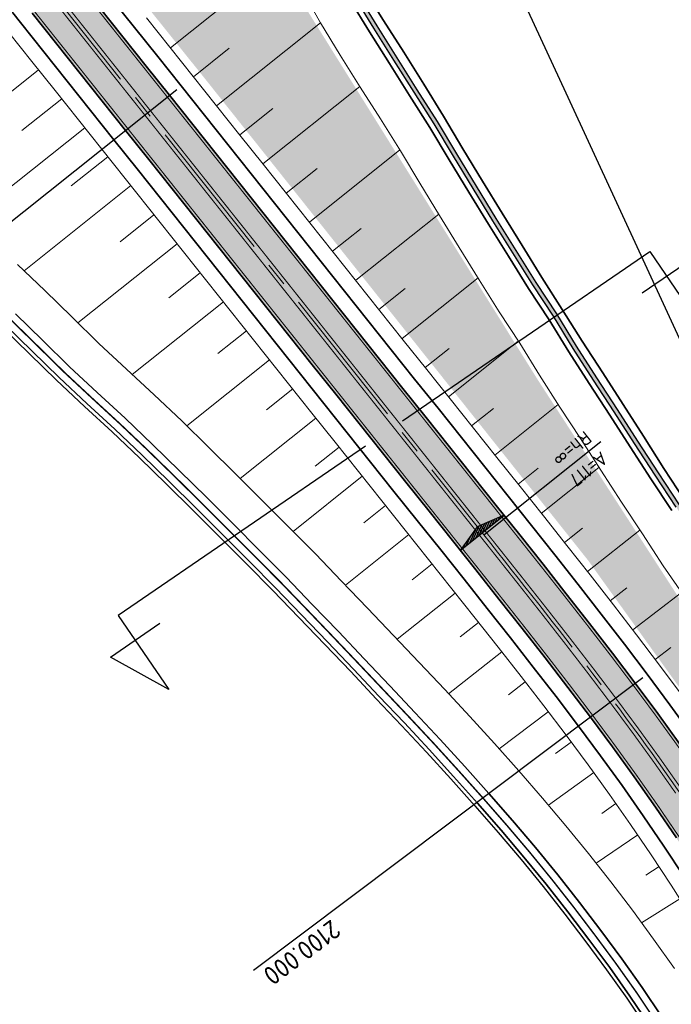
# Model space of a CAD drawing. Extents: x 100296 to 107772, y 404875 to 408930.
# Tile 53 of 98: x 102101 to 102188, y 406898 to 407029. Entities that reach past the tile are written whole.
import ezdxf
from ezdxf.enums import TextEntityAlignment as Align

# ---------------------------------------------------------------- set-up
doc = ezdxf.new("R2010")
doc.units = 0
doc.linetypes.add('CENTER2', pattern=[28.575, 19.05, -3.175, 3.175, -3.175])
doc.linetypes.add('VW-3-3_STREEP', pattern=[6, 3, -3])
for name, color, linetype, lineweight in [('b-we-gw-taludarcering_kort-g', 2, 'Continuous', 18), ('b-we-gw-taludarcering_lang-g', 2, 'Continuous', 18), ('n-we-am_as_weg_hoofdrijbaan_klotoide-g', 1, 'CENTER2', 18), ('n-we-am_as_weg_hoofdrijbaan_rechtstand-g', 1, 'CENTER2', 18), ('n-we-gw-grondwerk_watergang-g', 170, 'Continuous', 35), ('n-we-vh-verharding_asfalt-g', 7, 'Continuous', 35), ('n-we-vh-verharding_kantverharding-g', 3, 'Continuous', 35), ('n-we-vw-markering_langs_streep_33_015-g', 7, 'VW-3-3_STREEP', 35), ('n-we-vw-markering_langs_streep_doorgetrokken_015-g', 7, 'Continuous', 35)]:
    doc.layers.add(name, color=color, linetype=linetype, lineweight=lineweight)
for name, color, linetype in [('c3d-alignment_labeling', 7, 'Continuous'), ('n-xx-gw-waterlijn-gd', 161, 'Continuous'), ('TDNA----_main_road_asphalt', 251, 'Continuous'), ('TDNA----_verkanting', 250, 'Continuous'), ('TDNL----_bossages', 71, 'Continuous'), ('TDNL----_plangrens', 4, 'ENV-L14'), ('TDNL----_verkanting', 1, 'Continuous'), ('TDXB-AL-_block', 7, 'Continuous')]:
    doc.layers.add(name, color=color, linetype=linetype)
doc.styles.add('ENV-P', font='ISOCP.SHX')
doc.styles.add('NLCS-ISO', font='NLCS-ISO.ttf')
doc.linetypes.add('ENV-L14', pattern='A,12.5,-1.25,[144,env-shp.shx,S=0.125,R=0,X=0,Y=0.75],-1.25', length=15)

# ---------------------------------------------------------------- blocks, each defined once
blk = doc.blocks.new('s0t02001')
blk.add_line((-10, 0), (10, 0))
at = {"linetype": 'Continuous', "flags": 128}
blk.add_lwpolyline([(10, 0), (10, 6), (12, 2), (8, 2)], dxfattribs=at)
at = {"color": 4, "linetype": 'Continuous', "style": 'ENV-P', "width": 0.87}
blk.add_attdef('NR', text='', height=5, dxfattribs=at).set_placement((10.294, 7.239), align=Align.CENTER)
blk = doc.blocks.new('s0t02002')
blk.add_line((10, 0), (-10, 0))
at = {"linetype": 'Continuous', "flags": 128}
blk.add_lwpolyline([(-10, 0), (-10, 6), (-12, 2), (-8, 2)], dxfattribs=at)
at = {"color": 4, "linetype": 'Continuous', "style": 'ENV-P', "width": 0.87}
blk.add_attdef('NR', text='', height=5, dxfattribs=at).set_placement((-10.294, 7.239), align=Align.CENTER)

msp = doc.modelspace()

# ---------------------------------------------------------------- hatches: boundary and pattern name
at = {"layer": 'n-xx-gw-waterlijn-gd'}
h = msp.add_hatch(color=256, dxfattribs=at)
h.dxf.hatch_style = 1
h.paths.add_polyline_path([(102204.245, 406939.943), (102203.857, 406939.624), (102202.347, 406941.911), (102199.65, 406946.462), (102196.876, 406950.923), (102194.005, 406955.273), (102191.06, 406959.522), (102188.262, 406963.841), (102185.442, 406968.096), (102182.683, 406972.349), (102179.955, 406976.578), (102177.212, 406980.785), (102174.505, 406985.021), (102171.856, 406989.304), (102169.101, 406993.502), (102166.439, 406997.774), (102163.789, 407002.056), (102161.153, 407006.349), (102158.537, 407010.658), (102155.925, 407014.97), (102153.248, 407019.23), (102150.561, 407023.482), (102147.886, 407027.744), (102145.273, 407032.055), (102142.751, 407036.439), (102140.24, 407040.832), (102137.742, 407045.234), (102135.186, 407049.591), (102132.493, 407053.838), (102129.786, 407058.075), (102127.147, 407062.365), (102124.496, 407066.646), (102121.973, 407071.029), (102119.439, 407075.403), (102116.58, 407079.518), (102113.677, 407083.598), (102110.757, 407087.665), (102108.08, 407091.925), (102105.387, 407096.172), (102102.612, 407100.354), (102099.787, 407104.496), (102096.926, 407108.61), (102094.037, 407112.701), (102091.057, 407116.72), (102088.044, 407120.712), (102085.005, 407124.684), (102082.033, 407128.709), (102079.038, 407132.716), (102076.021, 407136.705), (102072.895, 407140.607), (102069.232, 407145.448), (102069.644, 407145.731), (102073.286, 407140.919), (102076.412, 407137.017), (102079.429, 407133.027), (102082.424, 407129.021), (102085.396, 407124.996), (102088.435, 407121.024), (102091.448, 407117.031), (102094.428, 407113.013), (102097.317, 407108.922), (102100.178, 407104.808), (102103.003, 407100.666), (102105.778, 407096.484), (102108.471, 407092.237), (102111.148, 407087.976), (102114.068, 407083.91), (102116.971, 407079.83), (102119.83, 407075.714), (102122.364, 407071.34), (102124.887, 407066.958), (102127.538, 407062.677), (102130.177, 407058.386), (102132.884, 407054.15), (102135.577, 407049.902), (102138.133, 407045.546), (102140.631, 407041.143), (102143.142, 407036.75), (102145.664, 407032.367), (102148.277, 407028.056), (102150.952, 407023.794), (102153.639, 407019.542), (102156.316, 407015.281), (102158.928, 407010.969), (102161.544, 407006.661), (102164.18, 407002.368), (102166.83, 406998.086), (102169.492, 406993.814), (102172.247, 406989.616), (102174.896, 406985.333), (102177.603, 406981.097), (102180.346, 406976.89), (102183.074, 406972.66), (102185.834, 406968.406), (102188.655, 406964.15), (102191.455, 406959.829), (102194.402, 406955.577), (102197.276, 406951.224), (102200.053, 406946.758), (102202.754, 406942.202)])
at = {"layer": 'TDNA----_main_road_asphalt'}
h = msp.add_hatch(color=256, dxfattribs=at)
edge = h.paths.add_edge_path()
edge.add_arc((102344.1, 406806.96), 100, 192.97563, 193.85061, ccw=False)
edge.add_line((102246.653, 406784.507), (102242.378, 406803.06))
edge.add_arc((102534.718, 406870.421), 300, 191.56829, 192.97563, ccw=False)
edge.add_line((102240.812, 406810.26), (102240.395, 406812.298))
edge.add_line((102240.395, 406812.298), (102239.341, 406817.223))
edge.add_line((102239.341, 406817.223), (102238.234, 406822.144))
edge.add_line((102238.234, 406822.144), (102237.065, 406827.056))
edge.add_line((102237.065, 406827.056), (102235.823, 406831.958))
edge.add_line((102235.823, 406831.958), (102234.502, 406836.845))
edge.add_line((102234.502, 406836.845), (102233.1, 406841.709))
edge.add_line((102233.1, 406841.709), (102231.616, 406846.55))
edge.add_line((102231.616, 406846.55), (102230.053, 406851.365))
edge.add_line((102230.053, 406851.365), (102228.409, 406856.153))
edge.add_line((102228.409, 406856.153), (102226.685, 406860.913))
edge.add_line((102226.685, 406860.913), (102224.883, 406865.644))
edge.add_line((102224.883, 406865.644), (102223.002, 406870.344))
edge.add_line((102223.002, 406870.344), (102221.043, 406875.012))
edge.add_line((102221.043, 406875.012), (102219.006, 406879.646))
edge.add_line((102219.006, 406879.646), (102216.893, 406884.246))
edge.add_line((102216.893, 406884.246), (102214.703, 406888.811))
edge.add_line((102214.703, 406888.811), (102212.437, 406893.338))
edge.add_line((102212.437, 406893.338), (102210.096, 406897.826))
edge.add_line((102210.096, 406897.826), (102207.681, 406902.276))
edge.add_line((102207.681, 406902.276), (102205.192, 406906.684))
edge.add_line((102205.192, 406906.684), (102202.63, 406911.05))
edge.add_line((102202.63, 406911.05), (102199.995, 406915.373))
edge.add_line((102199.995, 406915.373), (102197.289, 406919.651))
edge.add_line((102197.289, 406919.651), (102194.511, 406923.884))
edge.add_line((102194.511, 406923.884), (102191.665, 406928.069))
edge.add_line((102191.665, 406928.069), (102188.756, 406932.204))
edge.add_line((102188.756, 406932.204), (102185.795, 406936.293))
edge.add_line((102185.795, 406936.293), (102182.788, 406940.34))
edge.add_line((102182.788, 406940.34), (102179.745, 406944.351))
edge.add_line((102179.745, 406944.351), (102176.672, 406948.33))
edge.add_line((102176.672, 406948.33), (102173.577, 406952.285))
edge.add_line((102173.577, 406952.285), (102170.468, 406956.219))
edge.add_line((102170.468, 406956.219), (102167.352, 406960.138))
edge.add_line((102167.352, 406960.138), (102164.235, 406964.05))
edge.add_line((102164.235, 406964.05), (102161.119, 406967.96))
edge.add_line((102161.119, 406967.96), (102158.003, 406971.87))
edge.add_line((102158.003, 406971.87), (102154.886, 406975.78))
edge.add_line((102154.886, 406975.78), (102151.77, 406979.69))
edge.add_line((102151.77, 406979.69), (102148.654, 406983.6))
edge.add_line((102148.654, 406983.6), (102145.538, 406987.51))
edge.add_line((102145.538, 406987.51), (102142.421, 406991.42))
edge.add_line((102142.421, 406991.42), (102139.305, 406995.331))
edge.add_line((102139.305, 406995.331), (102136.189, 406999.241))
edge.add_line((102136.189, 406999.241), (102133.073, 407003.151))
edge.add_line((102133.073, 407003.151), (102129.956, 407007.061))
edge.add_line((102129.956, 407007.061), (102126.84, 407010.971))
edge.add_line((102126.84, 407010.971), (102123.724, 407014.881))
edge.add_line((102123.724, 407014.881), (102120.608, 407018.791))
edge.add_line((102120.608, 407018.791), (102117.491, 407022.701))
edge.add_line((102117.491, 407022.701), (102114.375, 407026.611))
edge.add_line((102114.375, 407026.611), (102111.259, 407030.522))
edge.add_line((102111.259, 407030.522), (102108.143, 407034.432))
edge.add_line((102108.143, 407034.432), (102105.026, 407038.342))
edge.add_line((102105.026, 407038.342), (102101.91, 407042.252))
edge.add_line((102101.91, 407042.252), (102098.794, 407046.162))
edge.add_line((102098.794, 407046.162), (102095.678, 407050.072))
edge.add_line((102095.678, 407050.072), (102092.561, 407053.982))
edge.add_line((102092.561, 407053.982), (102089.445, 407057.892))
edge.add_line((102089.445, 407057.892), (102086.329, 407061.803))
edge.add_line((102086.329, 407061.803), (102083.213, 407065.713))
edge.add_line((102083.213, 407065.713), (102080.096, 407069.623))
edge.add_line((102080.096, 407069.623), (102076.98, 407073.533))
edge.add_line((102076.98, 407073.533), (102073.864, 407077.443))
edge.add_line((102073.864, 407077.443), (102070.748, 407081.353))
edge.add_line((102070.748, 407081.353), (102067.632, 407085.263))
edge.add_line((102067.632, 407085.263), (102064.515, 407089.173))
edge.add_line((102064.515, 407089.173), (102061.399, 407093.083))
edge.add_line((102061.399, 407093.083), (102058.283, 407096.994))
edge.add_line((102058.283, 407096.994), (102055.167, 407100.904))
edge.add_line((102055.167, 407100.904), (102052.05, 407104.814))
edge.add_line((102052.05, 407104.814), (102048.934, 407108.724))
edge.add_line((102048.934, 407108.724), (102045.818, 407112.634))
edge.add_line((102045.818, 407112.634), (102042.702, 407116.544))
edge.add_line((102042.702, 407116.544), (102039.585, 407120.454))
edge.add_line((102039.585, 407120.454), (102037.074, 407123.605))
edge.add_line((102037.074, 407123.605), (102031.209, 407118.931))
edge.add_line((102031.209, 407118.931), (102033.72, 407115.78))
edge.add_line((102033.72, 407115.78), (102036.836, 407111.87))
edge.add_line((102036.836, 407111.87), (102039.953, 407107.96))
edge.add_line((102039.953, 407107.96), (102043.069, 407104.05))
edge.add_line((102043.069, 407104.05), (102046.185, 407100.139))
edge.add_line((102046.185, 407100.139), (102049.301, 407096.229))
edge.add_line((102049.301, 407096.229), (102052.418, 407092.319))
edge.add_line((102052.418, 407092.319), (102055.534, 407088.409))
edge.add_line((102055.534, 407088.409), (102058.65, 407084.499))
edge.add_line((102058.65, 407084.499), (102061.766, 407080.589))
edge.add_line((102061.766, 407080.589), (102064.883, 407076.679))
edge.add_line((102064.883, 407076.679), (102067.999, 407072.769))
edge.add_line((102067.999, 407072.769), (102071.115, 407068.859))
edge.add_line((102071.115, 407068.859), (102074.231, 407064.948))
edge.add_line((102074.231, 407064.948), (102077.348, 407061.038))
edge.add_line((102077.348, 407061.038), (102080.464, 407057.128))
edge.add_line((102080.464, 407057.128), (102083.58, 407053.218))
edge.add_line((102083.58, 407053.218), (102086.696, 407049.308))
edge.add_line((102086.696, 407049.308), (102089.813, 407045.398))
edge.add_line((102089.813, 407045.398), (102092.929, 407041.488))
edge.add_line((102092.929, 407041.488), (102096.045, 407037.578))
edge.add_line((102096.045, 407037.578), (102099.161, 407033.667))
edge.add_line((102099.161, 407033.667), (102102.278, 407029.757))
edge.add_line((102102.278, 407029.757), (102105.394, 407025.847))
edge.add_line((102105.394, 407025.847), (102108.51, 407021.937))
edge.add_line((102108.51, 407021.937), (102111.626, 407018.027))
edge.add_line((102111.626, 407018.027), (102114.742, 407014.117))
edge.add_line((102114.742, 407014.117), (102117.859, 407010.207))
edge.add_line((102117.859, 407010.207), (102120.975, 407006.297))
edge.add_line((102120.975, 407006.297), (102124.091, 407002.387))
edge.add_line((102124.091, 407002.387), (102127.207, 406998.476))
edge.add_line((102127.207, 406998.476), (102130.324, 406994.566))
edge.add_line((102130.324, 406994.566), (102133.44, 406990.656))
edge.add_line((102133.44, 406990.656), (102136.556, 406986.746))
edge.add_line((102136.556, 406986.746), (102139.672, 406982.836))
edge.add_line((102139.672, 406982.836), (102142.789, 406978.926))
edge.add_line((102142.789, 406978.926), (102145.905, 406975.016))
edge.add_line((102145.905, 406975.016), (102149.021, 406971.106))
edge.add_line((102149.021, 406971.106), (102152.137, 406967.195))
edge.add_line((102152.137, 406967.195), (102155.254, 406963.285))
edge.add_line((102155.254, 406963.285), (102158.37, 406959.375))
edge.add_line((102158.37, 406959.375), (102161.485, 406955.466))
edge.add_line((102161.485, 406955.466), (102164.592, 406951.558))
edge.add_line((102164.592, 406951.558), (102167.683, 406947.646))
edge.add_line((102167.683, 406947.646), (102170.752, 406943.726))
edge.add_line((102170.752, 406943.726), (102173.791, 406939.79))
edge.add_line((102173.791, 406939.79), (102176.792, 406935.835))
edge.add_line((102176.792, 406935.835), (102179.749, 406931.855))
edge.add_line((102179.749, 406931.855), (102182.653, 406927.845))
edge.add_line((102182.653, 406927.845), (102185.498, 406923.8))
edge.add_line((102185.498, 406923.8), (102188.275, 406919.717))
edge.add_line((102188.275, 406919.717), (102190.984, 406915.589))
edge.add_line((102190.984, 406915.589), (102193.623, 406911.416))
edge.add_line((102193.623, 406911.416), (102196.193, 406907.2))
edge.add_line((102196.193, 406907.2), (102198.692, 406902.942))
edge.add_line((102198.692, 406902.942), (102201.12, 406898.642))
edge.add_line((102201.12, 406898.642), (102203.475, 406894.303))
edge.add_line((102203.475, 406894.303), (102205.758, 406889.925))
edge.add_line((102205.758, 406889.925), (102207.968, 406885.51))
edge.add_line((102207.968, 406885.51), (102210.104, 406881.058))
edge.add_line((102210.104, 406881.058), (102212.165, 406876.572))
edge.add_line((102212.165, 406876.572), (102214.152, 406872.052))
edge.add_line((102214.152, 406872.052), (102216.062, 406867.499))
edge.add_line((102216.062, 406867.499), (102217.897, 406862.915))
edge.add_line((102217.897, 406862.915), (102219.655, 406858.301))
edge.add_line((102219.655, 406858.301), (102221.336, 406853.658))
edge.add_line((102221.336, 406853.658), (102222.939, 406848.989))
edge.add_line((102222.939, 406848.989), (102224.464, 406844.293))
edge.add_line((102224.464, 406844.293), (102225.911, 406839.572))
edge.add_line((102225.911, 406839.572), (102227.278, 406834.828))
edge.add_line((102227.278, 406834.828), (102228.567, 406830.061))
edge.add_line((102228.567, 406830.061), (102229.781, 406825.269))
edge.add_line((102229.781, 406825.269), (102230.927, 406820.454))
edge.add_line((102230.927, 406820.454), (102232.015, 406815.618))
edge.add_line((102232.015, 406815.618), (102233.053, 406810.764))
edge.add_line((102233.053, 406810.764), (102233.089, 406810.589))
edge.add_arc((101939.183, 406750.429), 300, 8.20375, 11.56819, ccw=False)
edge.add_line((102236.113, 406793.237), (102237.871, 406781.042))
edge.add_line((102237.871, 406781.042), (102247.008, 406783.021))
at = {"layer": 'TDNA----_verkanting'}
h = msp.add_hatch(dxfattribs=at)
h.set_pattern_fill('ANSI31', color=256, scale=2, angle=20.82636)
h.set_pattern_definition([(65.82636412, (-157512.12135, 76956.25417), (-0.22807716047, 0.10237582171), [])])
h.paths.add_polyline_path([(102165.272, 406962.752), (102161.7, 406961.213), (102159.411, 406958.072)])
at = {"layer": 'TDNL----_bossages'}
h = msp.add_hatch(dxfattribs=at)
h.set_pattern_fill('ENV-A30', color=256)
h.set_pattern_definition([(45, (0, 0), (-0.6222539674, 0.6222539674), []), (45, (0, 3.1113), (-3.111269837, 3.111269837), [1, -0.6]), (17, (0, 0), (0.5157491, 1.5965521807), [0, -1.632, -0.924, 0, -1.344]), (48, (0, 0), (-0.3683115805, 1.623436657), [0, -1.616, 0, -1.648, 0, -1.328]), (71, (0, 0), (-0.9582315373, 1.345261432), [0, -1.6, 0, -0.96, -1.316])])
h.paths.add_polyline_path([(102041.271, 407126.268), (102068.33, 407092.089), (102125.716, 407020.535), (102176.484, 406956.741), (102202.794, 406920.129), (102221.804, 406885.885), (102232.602, 406857.814), (102236.036, 406847.137), (102238.013, 406840.395), (102240.944, 406829.09), (102244.354, 406813.872), (102248.454, 406795.111), (102252.002, 406780.507), (102254.116, 406781.12), (102253.434, 406783.708), (102248.181, 406806.007), (102243.807, 406826.979), (102239.103, 406844.209), (102235.726, 406855.298), (102228.058, 406878.737), (102219.946, 406897.406), (102204.324, 406927.523), (102193.132, 406944.756), (102169.706, 406980.933), (102139.295, 407029.632), (102111.958, 407074.246), (102087.499, 407111.068), (102066.038, 407138.764), (102059.261, 407141.226), (102054.64, 407139.79), (102045.296, 407130.558)])

# ---------------------------------------------------------------- linework, layer by layer
at = {"layer": 'b-we-gw-taludarcering_kort-g'}
for p, q in [((102128.59, 407025.073), (102123.814, 407021.267)), ((102100.897, 407014.08), (102106.215, 407018.319)), ((102134.403, 407017.043), (102129.985, 407013.523)), ((102107.465, 407006.697), (102112.365, 407010.602)), ((102140.311, 407009.043), (102136.18, 407005.75)), ((102114.002, 406999.251), (102118.533, 407002.862)), ((102146.19, 407001.033), (102142.367, 406997.987)), ((102120.506, 406991.747), (102124.717, 406995.103)), ((102152.053, 406993.018), (102148.551, 406990.227)), ((102127.055, 406984.323), (102130.879, 406987.371)), ((102157.94, 406985.011), (102154.741, 406982.461)), ((102133.57, 406976.837), (102137.059, 406979.617)), ((102163.866, 406977.018), (102160.938, 406974.685)), ((102140.059, 406969.306), (102143.249, 406971.849)), ((102169.808, 406969.031), (102167.139, 406966.904)), ((102146.535, 406961.756), (102149.445, 406964.076)), ((102175.748, 406961.05), (102173.33, 406959.127)), ((102152.979, 406954.159), (102155.651, 406956.288)), ((102181.656, 406953.081), (102179.449, 406951.354)), ((102159.422, 406946.522), (102161.877, 406948.462)), ((102187.522, 406945.106), (102185.449, 406943.533)), ((102165.84, 406938.809), (102168.09, 406940.547)), ((102172.153, 406930.961), (102174.224, 406932.5)), ((102178.3, 406922.947), (102180.205, 406924.286)), ((102184.198, 406914.72), (102185.954, 406915.873))]:
    msp.add_line(p, q, dxfattribs=at)
at = {"layer": 'b-we-gw-taludarcering_lang-g'}
for p, q in [((102135.805, 407037.141), (102120.734, 407025.131)), ((102140.776, 407028.471), (102138.254, 407032.855)), ((102140.779, 407028.466), (102126.895, 407017.401)), ((102143.39, 407024.161), (102140.776, 407028.471)), ((102146.065, 407019.899), (102143.39, 407024.161)), ((102086.517, 407008.961), (102103.124, 407022.196)), ((102146.029, 407019.956), (102133.082, 407009.637)), ((102148.751, 407015.646), (102146.065, 407019.899)), ((102151.429, 407011.386), (102148.751, 407015.646)), ((102093.814, 407002.128), (102109.289, 407014.461)), ((102151.36, 407011.495), (102139.276, 407001.865)), ((102154.04, 407007.074), (102151.429, 407011.386)), ((102101.193, 406995.38), (102115.445, 407006.738)), ((102156.657, 407002.766), (102154.04, 407007.074)), ((102156.547, 407002.946), (102145.458, 406994.108)), ((102159.292, 406998.472), (102156.657, 407002.766)), ((102108.373, 406988.42), (102121.626, 406998.982)), ((102161.942, 406994.191), (102159.292, 406998.472)), ((102100.311, 406996.221), (102103.964, 406992.74)), ((102161.793, 406994.432), (102151.645, 406986.345)), ((102164.604, 406989.918), (102161.942, 406994.191)), ((102103.964, 406992.74), (102107.565, 406989.216)), ((102115.62, 406981.53), (102127.799, 406991.236)), ((102167.359, 406985.72), (102164.604, 406989.918)), ((102107.565, 406989.216), (102111.154, 406985.682)), ((102111.154, 406985.682), (102114.852, 406982.236)), ((102167.173, 406986.004), (102157.843, 406978.568)), ((102170.008, 406981.438), (102167.359, 406985.72)), ((102122.909, 406974.685), (102133.967, 406983.497)), ((102114.852, 406982.236), (102118.578, 406978.812)), ((102172.715, 406977.202), (102170.008, 406981.438)), ((102118.578, 406978.812), (102122.24, 406975.336)), ((102172.499, 406977.54), (102164.037, 406970.796)), ((102175.459, 406972.994), (102172.715, 406977.202)), ((102122.24, 406975.336), (102125.85, 406971.82)), ((102130.042, 406967.677), (102140.153, 406975.735)), ((102178.185, 406968.767), (102175.459, 406972.994)), ((102125.85, 406971.82), (102129.435, 406968.283)), ((102129.435, 406968.283), (102132.997, 406964.728)), ((102177.939, 406969.149), (102170.239, 406963.014)), ((102180.937, 406964.522), (102178.185, 406968.767)), ((102137.11, 406960.602), (102146.347, 406967.963)), ((102132.997, 406964.728), (102136.549, 406961.166)), ((102183.744, 406960.285), (102180.937, 406964.522)), ((102136.549, 406961.166), (102140.095, 406957.598)), ((102183.415, 406960.782), (102176.403, 406955.241)), ((102144.096, 406953.448), (102152.547, 406960.183)), ((102186.521, 406955.992), (102183.744, 406960.285)), ((102140.095, 406957.598), (102143.582, 406953.984)), ((102189.44, 406951.777), (102186.521, 406955.992)), ((102143.582, 406953.984), (102147.057, 406950.359)), ((102151.002, 406946.215), (102158.761, 406952.384)), ((102188.964, 406952.464), (102182.469, 406947.449)), ((102147.057, 406950.359), (102150.516, 406946.729)), ((102150.516, 406946.729), (102153.941, 406943.109)), ((102157.868, 406938.945), (102164.989, 406944.518)), ((102153.941, 406943.109), (102157.342, 406939.508)), ((102157.342, 406939.508), (102160.703, 406935.909)), ((102160.703, 406935.909), (102163.993, 406932.286)), ((102164.627, 406931.575), (102171.172, 406936.542)), ((102163.993, 406932.286), (102167.234, 406928.654)), ((102167.234, 406928.654), (102170.419, 406925.007)), ((102171.223, 406924.059), (102177.238, 406928.416)), ((102170.419, 406925.007), (102173.534, 406921.332)), ((102173.534, 406921.332), (102176.563, 406917.616)), ((102177.57, 406916.333), (102183.114, 406920.104)), ((102176.563, 406917.616), (102179.51, 406913.861)), ((102179.51, 406913.861), (102182.394, 406910.054)), ((102183.632, 406908.38), (102188.717, 406911.597)), ((102182.394, 406910.054), (102185.237, 406906.209)), ((102185.237, 406906.209), (102188.006, 406902.303))]:
    msp.add_line(p, q, dxfattribs=at)
for points in [[(102117.542, 407029.136), (102120.659, 407025.226), (102123.775, 407021.315), (102126.891, 407017.405), (102130.007, 407013.495), (102133.124, 407009.585), (102136.24, 407005.675), (102139.356, 407001.765), (102142.472, 406997.855), (102145.589, 406993.945), (102148.705, 406990.034), (102151.821, 406986.124), (102154.937, 406982.214), (102158.054, 406978.304), (102161.17, 406974.394), (102164.286, 406970.484), (102167.402, 406966.574), (102170.521, 406962.661), (102173.642, 406958.735), (102176.761, 406954.788), (102179.87, 406950.816), (102182.961, 406946.812), (102186.027, 406942.771), (102189.06, 406938.688)], [(102099.11, 407027.233), (102102.227, 407023.323), (102105.343, 407019.413), (102108.459, 407015.503), (102111.575, 407011.593), (102114.692, 407007.683), (102117.808, 407003.772), (102120.924, 406999.862), (102124.04, 406995.952), (102127.157, 406992.042), (102130.273, 406988.132), (102133.389, 406984.222), (102136.505, 406980.312), (102139.621, 406976.402), (102142.738, 406972.492), (102145.854, 406968.581), (102148.97, 406964.671), (102152.086, 406960.761), (102155.203, 406956.851), (102158.316, 406952.944), (102161.418, 406949.042), (102164.5, 406945.143), (102167.555, 406941.24), (102170.575, 406937.329), (102173.553, 406933.403), (102176.483, 406929.459), (102179.357, 406925.492), (102182.167, 406921.496), (102184.907, 406917.467), (102187.579, 406913.395), (102190.183, 406909.28)]]:
    msp.add_lwpolyline(points, dxfattribs=at)
at = {"layer": 'c3d-alignment_labeling'}
for p, q in [((102070.754, 406979.059), (102121.585, 407019.57)), ((102162.565, 406960.128), (102178.206, 406972.593)), ((102131.819, 406902.049), (102183.788, 406941.091))]:
    msp.add_line(p, q, dxfattribs=at)
at = {"layer": 'n-we-am_as_weg_hoofdrijbaan_klotoide-g', "flags": 128}
msp.add_lwpolyline([(102162.565, 406960.128), (102163.482, 406958.977), (102164.4, 406957.826), (102165.316, 406956.674), (102166.233, 406955.522), (102167.148, 406954.37), (102168.063, 406953.216), (102168.976, 406952.062), (102169.889, 406950.907), (102170.799, 406949.751), (102171.709, 406948.593), (102172.616, 406947.434), (102173.521, 406946.273), (102174.424, 406945.111), (102175.325, 406943.947), (102176.223, 406942.781), (102177.118, 406941.612), (102178.011, 406940.442), (102178.9, 406939.269), (102179.786, 406938.093), (102180.668, 406936.915), (102181.547, 406935.734), (102182.421, 406934.55), (102183.292, 406933.363), (102184.158, 406932.173), (102185.02, 406930.98), (102185.877, 406929.783), (102186.729, 406928.583), (102187.576, 406927.379), (102188.417, 406926.171), (102189.253, 406924.96), (102190.083, 406923.744)], dxfattribs=at)
at = {"layer": 'n-we-am_as_weg_hoofdrijbaan_rechtstand-g', "flags": 128}
msp.add_lwpolyline([(101924.115, 407259.325), (102162.565, 406960.128)], dxfattribs=at)
at = {"layer": 'n-we-gw-grondwerk_watergang-g'}
for p, q in [((102149.171, 407028.768), (102146.52, 407033.049)), ((102144.687, 407031.588), (102147.3, 407027.277)), ((102151.879, 407024.533), (102149.171, 407028.768)), ((102147.3, 407027.277), (102149.975, 407023.015)), ((102154.551, 407020.268), (102151.879, 407024.533)), ((102149.975, 407023.015), (102152.661, 407018.762)), ((102157.202, 407015.987), (102154.551, 407020.268)), ((102152.661, 407018.762), (102155.339, 407014.502)), ((102159.763, 407011.635), (102157.202, 407015.987)), ((102155.339, 407014.502), (102157.951, 407010.19)), ((102162.389, 407007.334), (102159.763, 407011.635)), ((102157.951, 407010.19), (102160.567, 407005.882)), ((102165.037, 407003.051), (102162.389, 407007.334)), ((102160.567, 407005.882), (102163.202, 407001.588)), ((102167.689, 406998.771), (102165.037, 407003.051)), ((102163.202, 407001.588), (102165.852, 406997.307)), ((102170.303, 406994.46), (102167.689, 406998.771)), ((102165.852, 406997.307), (102168.514, 406993.035)), ((102173.006, 406990.221), (102170.303, 406994.46)), ((102168.514, 406993.035), (102171.269, 406988.836)), ((102100.054, 406989.623), (102103.655, 406986.099)), ((102175.7, 406985.974), (102173.006, 406990.221)), ((102102.254, 406984.672), (102098.665, 406988.185)), ((102171.269, 406988.836), (102173.918, 406984.554)), ((102103.655, 406986.099), (102107.244, 406982.566)), ((102178.437, 406981.761), (102175.7, 406985.974)), ((102105.86, 406981.122), (102102.254, 406984.672)), ((102173.918, 406984.554), (102176.625, 406980.318)), ((102107.244, 406982.566), (102110.942, 406979.119)), ((102181.174, 406977.55), (102178.437, 406981.761)), ((102109.583, 406977.652), (102105.86, 406981.122)), ((102176.625, 406980.318), (102179.369, 406976.111)), ((102110.942, 406979.119), (102114.668, 406975.695)), ((102113.303, 406974.234), (102109.583, 406977.652)), ((102183.881, 406973.303), (102181.174, 406977.55)), ((102114.668, 406975.695), (102118.33, 406972.22)), ((102179.369, 406976.111), (102182.096, 406971.882)), ((102116.943, 406970.778), (102113.303, 406974.234)), ((102118.33, 406972.22), (102121.94, 406968.704)), ((102186.598, 406969.013), (102183.881, 406973.303)), ((102182.096, 406971.882), (102184.854, 406967.63)), ((102120.54, 406967.276), (102116.943, 406970.778)), ((102121.94, 406968.704), (102125.525, 406965.167)), ((102189.387, 406964.726), (102186.598, 406969.013)), ((102124.116, 406963.747), (102120.54, 406967.276)), ((102184.854, 406967.63), (102187.673, 406963.377)), ((102125.525, 406965.167), (102129.087, 406961.612)), ((102127.672, 406960.198), (102124.116, 406963.747)), ((102129.087, 406961.612), (102132.639, 406958.05)), ((102131.222, 406956.639), (102127.672, 406960.198)), ((102132.639, 406958.05), (102136.185, 406954.482)), ((102134.756, 406953.082), (102131.222, 406956.639)), ((102136.185, 406954.482), (102139.672, 406950.867)), ((102138.231, 406949.481), (102134.756, 406953.082)), ((102139.672, 406950.867), (102143.147, 406947.243)), ((102141.701, 406945.861), (102138.231, 406949.481)), ((102143.147, 406947.243), (102146.604, 406943.614)), ((102145.154, 406942.237), (102141.701, 406945.861)), ((102146.604, 406943.614), (102150.023, 406940.002)), ((102148.57, 406938.628), (102145.154, 406942.237)), ((102150.023, 406940.002), (102153.413, 406936.416)), ((102151.956, 406935.046), (102148.57, 406938.628)), ((102153.413, 406936.416), (102156.756, 406932.839)), ((102155.286, 406931.483), (102151.956, 406935.046)), ((102156.756, 406932.839), (102160.023, 406929.246)), ((102158.538, 406927.906), (102155.286, 406931.483)), ((102160.023, 406929.246), (102163.236, 406925.651)), ((102161.738, 406924.326), (102158.538, 406927.906)), ((102163.236, 406925.651), (102166.389, 406922.049)), ((102164.874, 406920.743), (102161.738, 406924.326)), ((102166.389, 406922.049), (102169.465, 406918.426)), ((102167.929, 406917.146), (102164.874, 406920.743)), ((102169.465, 406918.426), (102172.452, 406914.771)), ((102170.891, 406913.52), (102167.929, 406917.146)), ((102172.452, 406914.771), (102175.353, 406911.083)), ((102173.77, 406909.86), (102170.891, 406913.52)), ((102175.353, 406911.083), (102178.191, 406907.346)), ((102176.591, 406906.146), (102173.77, 406909.86)), ((102178.191, 406907.346), (102180.989, 406903.571)), ((102179.371, 406902.396), (102176.591, 406906.146)), ((102180.989, 406903.571), (102183.715, 406899.737)), ((102182.069, 406898.6), (102179.371, 406902.396)), ((102183.715, 406899.737), (102186.338, 406895.83)), ((102184.666, 406894.733), (102182.069, 406898.6))]:
    msp.add_line(p, q, dxfattribs=at)
at = {"layer": 'n-we-vh-verharding_asfalt-g', "flags": 128}
for points in [[(102097.597, 407032.421), (102100.713, 407028.511), (102103.83, 407024.601), (102106.946, 407020.691), (102110.062, 407016.78), (102113.178, 407012.87), (102116.295, 407008.96), (102119.411, 407005.05), (102122.527, 407001.14), (102125.643, 406997.23), (102128.76, 406993.32), (102131.876, 406989.41), (102134.992, 406985.5), (102138.108, 406981.589), (102141.225, 406977.679), (102144.341, 406973.769), (102147.457, 406969.859), (102150.573, 406965.949), (102153.69, 406962.039), (102156.806, 406958.129), (102159.921, 406954.22), (102163.025, 406950.315), (102166.112, 406946.41), (102169.173, 406942.498), (102172.203, 406938.574), (102175.193, 406934.634), (102178.136, 406930.671), (102181.026, 406926.682), (102183.853, 406922.662), (102186.612, 406918.606), (102189.303, 406914.506)], [(102112.823, 407031.768), (102115.939, 407027.858), (102119.055, 407023.948), (102122.172, 407020.038), (102125.288, 407016.128), (102128.404, 407012.217), (102131.52, 407008.307), (102134.637, 407004.397), (102137.753, 407000.487), (102140.869, 406996.577), (102143.985, 406992.667), (102147.102, 406988.757), (102150.218, 406984.847), (102153.334, 406980.937), (102156.45, 406977.026), (102159.567, 406973.116), (102162.683, 406969.206), (102165.799, 406965.296), (102168.916, 406961.384), (102172.035, 406957.462), (102175.149, 406953.521), (102178.251, 406949.558), (102181.333, 406945.567), (102184.387, 406941.541), (102187.407, 406937.476), (102190.384, 406933.366)]]:
    msp.add_lwpolyline(points, dxfattribs=at)
at = {"layer": 'n-we-vh-verharding_kantverharding-g', "flags": 128}
for points in [[(102111.259, 407030.522), (102114.375, 407026.611), (102117.491, 407022.701), (102120.608, 407018.791), (102123.724, 407014.881), (102126.84, 407010.971), (102129.956, 407007.061), (102133.073, 407003.151), (102136.189, 406999.241), (102139.305, 406995.331), (102142.421, 406991.42), (102145.538, 406987.51), (102148.654, 406983.6), (102151.77, 406979.69), (102154.886, 406975.78), (102158.003, 406971.87), (102161.119, 406967.96), (102164.235, 406964.05), (102167.352, 406960.138), (102170.468, 406956.219), (102173.577, 406952.285), (102176.672, 406948.33), (102179.745, 406944.351), (102182.788, 406940.34), (102185.795, 406936.293), (102188.756, 406932.204)], [(102102.278, 407029.757), (102105.394, 407025.847), (102108.51, 407021.937), (102111.626, 407018.027), (102114.742, 407014.117), (102117.859, 407010.207), (102120.975, 407006.297), (102124.091, 407002.387), (102127.207, 406998.476), (102130.324, 406994.566), (102133.44, 406990.656), (102136.556, 406986.746), (102139.672, 406982.836), (102142.789, 406978.926), (102145.905, 406975.016), (102149.021, 406971.106), (102152.137, 406967.195), (102155.254, 406963.285), (102158.37, 406959.375), (102161.485, 406955.466), (102164.592, 406951.558), (102167.683, 406947.646), (102170.752, 406943.726), (102173.791, 406939.79), (102176.792, 406935.835), (102179.749, 406931.855), (102182.653, 406927.845), (102185.498, 406923.8), (102188.275, 406919.717)]]:
    msp.add_lwpolyline(points, dxfattribs=at)
at = {"layer": 'n-we-vw-markering_langs_streep_33_015-g', "const_width": 0.15, "flags": 128}
for points in [[(101840.208, 407355.964, -0.013133), (101861.385, 407335.899), (101878.028, 407318.699, -0.0055664), (101879.726, 407316.917), (101881.829, 407314.699), (101885.256, 407311.013), (101888.646, 407307.292), (101891.999, 407303.538), (101895.314, 407299.755), (101898.595, 407295.945), (101901.845, 407292.113), (101905.067, 407288.262), (101908.263, 407284.393), (101911.439, 407280.51), (101914.595, 407276.616), (101917.737, 407272.714), (101920.868, 407268.806), (101923.99, 407264.896), (101927.107, 407260.985), (101930.224, 407257.075), (101933.34, 407253.165), (101936.456, 407249.254), (101939.572, 407245.344), (101942.689, 407241.434), (101945.805, 407237.524), (101948.921, 407233.614), (101952.037, 407229.704), (101955.153, 407225.794), (101958.27, 407221.884), (101961.386, 407217.974), (101964.502, 407214.063), (101967.618, 407210.153), (101970.735, 407206.243), (101973.851, 407202.333), (101976.967, 407198.423), (101980.083, 407194.513), (101983.2, 407190.603), (101986.316, 407186.693), (101989.432, 407182.782), (101992.548, 407178.872), (101995.665, 407174.962), (101998.781, 407171.052), (102001.897, 407167.142), (102005.013, 407163.232), (102006.471, 407161.403), (102008.13, 407159.322), (102011.246, 407155.412), (102014.362, 407151.502), (102017.478, 407147.591), (102020.595, 407143.681), (102023.711, 407139.771), (102026.827, 407135.861), (102029.943, 407131.951), (102033.06, 407128.041), (102036.176, 407124.131), (102036.781, 407123.372), (102039.292, 407120.221), (102042.408, 407116.31), (102045.525, 407112.4), (102048.641, 407108.49), (102051.757, 407104.58), (102054.873, 407100.67), (102057.99, 407096.76), (102061.106, 407092.85), (102064.222, 407088.94), (102067.338, 407085.03), (102070.454, 407081.119), (102073.571, 407077.209), (102076.687, 407073.299), (102079.803, 407069.389), (102082.919, 407065.479), (102086.036, 407061.569), (102089.152, 407057.659), (102092.268, 407053.749), (102095.384, 407049.838), (102098.501, 407045.928), (102101.617, 407042.018), (102104.733, 407038.108), (102107.849, 407034.198), (102110.966, 407030.288), (102114.082, 407026.378), (102117.198, 407022.468), (102120.314, 407018.558), (102123.431, 407014.647), (102126.547, 407010.737), (102129.663, 407006.827), (102132.779, 407002.917), (102135.896, 406999.007), (102139.012, 406995.097), (102142.128, 406991.187), (102145.244, 406987.277), (102148.361, 406983.366), (102151.477, 406979.456), (102154.593, 406975.546), (102157.709, 406971.636), (102160.826, 406967.726), (102163.942, 406963.816), (102167.058, 406959.905), (102170.174, 406955.986), (102173.283, 406952.053), (102176.376, 406948.1), (102179.447, 406944.123), (102182.488, 406940.115), (102185.492, 406936.071), (102188.451, 406931.986), (102191.356, 406927.855), (102194.199, 406923.675), (102196.973, 406919.448), (102199.676, 406915.175), (102202.308, 406910.857), (102204.867, 406906.497), (102207.353, 406902.094), (102209.765, 406897.65), (102212.103, 406893.167), (102214.366, 406888.646), (102216.553, 406884.087), (102218.664, 406879.493), (102220.698, 406874.864), (102222.655, 406870.201), (102224.534, 406865.507), (102226.334, 406860.782), (102228.055, 406856.028), (102229.697, 406851.246), (102231.259, 406846.437), (102232.74, 406841.603), (102234.141, 406836.744), (102235.46, 406831.864), (102236.7, 406826.967), (102237.869, 406822.059), (102238.975, 406817.143), (102240.028, 406812.222), (102240.453, 406810.143, 0.0061057), (102242.013, 406802.975), (102246.288, 406784.422, 0.0175796), (102248.113, 406777.606), (102250.851, 406769.256)], [(101832.766, 407346.794), (101837.799, 407343.5, -0.0534133), (101870.724, 407316.541), (101873.491, 407313.682), (101874.828, 407312.271), (101876.908, 407310.079), (101880.289, 407306.441), (101883.634, 407302.77), (101886.943, 407299.066), (101890.218, 407295.328), (101893.463, 407291.561), (101896.681, 407287.766), (101899.875, 407283.947), (101903.048, 407280.107), (101906.204, 407276.249), (101909.344, 407272.375), (101912.474, 407268.488), (101915.596, 407264.591), (101918.713, 407260.687), (101921.829, 407256.778), (101924.945, 407252.868), (101928.061, 407248.958), (101931.177, 407245.048), (101934.294, 407241.137), (101937.41, 407237.227), (101940.526, 407233.317), (101943.642, 407229.407), (101946.759, 407225.497), (101949.875, 407221.587), (101952.991, 407217.677), (101956.107, 407213.767), (101959.224, 407209.857), (101962.34, 407205.946), (101965.456, 407202.036), (101968.572, 407198.126), (101971.689, 407194.216), (101974.805, 407190.306), (101977.921, 407186.396), (101981.037, 407182.486), (101984.154, 407178.576), (101987.27, 407174.665), (101990.386, 407170.755), (101993.502, 407166.845), (101996.618, 407162.935), (101999.735, 407159.025), (102001.192, 407157.196), (102002.851, 407155.115), (102005.967, 407151.205), (102009.083, 407147.295), (102012.2, 407143.384), (102015.316, 407139.474), (102018.432, 407135.564), (102021.548, 407131.654), (102024.665, 407127.744), (102027.781, 407123.834), (102030.897, 407119.924), (102031.502, 407119.165), (102034.013, 407116.014), (102037.13, 407112.104), (102040.246, 407108.193), (102043.362, 407104.283), (102046.478, 407100.373), (102049.595, 407096.463), (102052.711, 407092.553), (102055.827, 407088.643), (102058.943, 407084.733), (102062.06, 407080.823), (102065.176, 407076.912), (102068.292, 407073.002), (102071.408, 407069.092), (102074.525, 407065.182), (102077.641, 407061.272), (102080.757, 407057.362), (102083.873, 407053.452), (102086.99, 407049.542), (102090.106, 407045.632), (102093.222, 407041.721), (102096.338, 407037.811), (102099.455, 407033.901), (102102.571, 407029.991), (102105.687, 407026.081), (102108.803, 407022.171), (102111.919, 407018.261), (102115.036, 407014.351), (102118.152, 407010.44), (102121.268, 407006.53), (102124.384, 407002.62), (102127.501, 406998.71), (102130.617, 406994.8), (102133.733, 406990.89), (102136.849, 406986.98), (102139.966, 406983.07), (102143.082, 406979.16), (102146.198, 406975.249), (102149.314, 406971.339), (102152.431, 406967.429), (102155.547, 406963.519), (102158.663, 406959.609), (102161.778, 406955.699), (102164.886, 406951.791), (102167.978, 406947.878), (102171.048, 406943.956), (102174.088, 406940.018), (102177.092, 406936.06), (102180.051, 406932.077), (102182.958, 406928.063), (102185.806, 406924.014), (102188.587, 406919.925), (102191.299, 406915.792), (102193.942, 406911.614), (102196.515, 406907.393), (102199.017, 406903.129), (102201.448, 406898.824), (102203.806, 406894.479), (102206.092, 406890.096), (102208.305, 406885.675), (102210.443, 406881.218), (102212.507, 406876.726), (102214.496, 406872.2), (102216.409, 406867.641), (102218.246, 406863.051), (102220.006, 406858.432), (102221.689, 406853.783), (102223.295, 406849.107), (102224.822, 406844.405), (102226.27, 406839.679), (102227.64, 406834.928), (102228.93, 406830.156), (102230.145, 406825.359), (102231.293, 406820.538), (102232.382, 406815.698), (102233.42, 406810.841), (102233.42, 406810.841), (102233.457, 406810.664, -0.0146812), (102236.484, 406793.291), (102238.388, 406780.086, -0.0034916), (102238.578, 406778.697), (102239.858, 406767.185)]]:
    msp.add_lwpolyline(points, format="xyb", dxfattribs=at)
at = {"layer": 'n-we-vw-markering_langs_streep_doorgetrokken_015-g', "const_width": 0.15, "flags": 128}
for points in [[(102104.839, 407031.798), (102107.955, 407027.888), (102111.071, 407023.978), (102114.187, 407020.068), (102117.304, 407016.158), (102120.42, 407012.248), (102123.536, 407008.338), (102126.652, 407004.428), (102129.769, 407000.518), (102132.885, 406996.607), (102136.001, 406992.697), (102139.117, 406988.787), (102142.234, 406984.877), (102145.35, 406980.967), (102148.466, 406977.057), (102151.582, 406973.147), (102154.699, 406969.237), (102157.815, 406965.326), (102160.931, 406961.416), (102164.047, 406957.506), (102167.158, 406953.593), (102170.257, 406949.672), (102173.337, 406945.736), (102176.391, 406941.782), (102179.41, 406937.802), (102182.389, 406933.793), (102185.318, 406929.748), (102188.191, 406925.664)], [(102105.582, 407032.391), (102108.698, 407028.48), (102111.814, 407024.57), (102114.93, 407020.66), (102118.047, 407016.75), (102121.163, 407012.84), (102124.279, 407008.93), (102127.395, 407005.02), (102130.512, 407001.11), (102133.628, 406997.2), (102136.744, 406993.289), (102139.86, 406989.379), (102142.976, 406985.469), (102146.093, 406981.559), (102149.209, 406977.649), (102152.325, 406973.739), (102155.441, 406969.829), (102158.558, 406965.919), (102161.674, 406962.008), (102164.79, 406958.098), (102167.902, 406954.183), (102171.004, 406950.259), (102174.087, 406946.32), (102177.145, 406942.359), (102180.17, 406938.373), (102183.155, 406934.355), (102186.091, 406930.3), (102188.972, 406926.205)]]:
    msp.add_lwpolyline(points, dxfattribs=at)
at = {"layer": 'n-xx-gw-waterlijn-gd', "ltscale": 0.1, "flags": 128}
for points in [[(102188.262, 406963.841), (102185.442, 406968.096), (102182.683, 406972.349), (102179.955, 406976.578), (102177.212, 406980.785), (102174.505, 406985.021), (102171.856, 406989.304), (102169.101, 406993.502), (102166.439, 406997.774), (102163.789, 407002.056), (102161.153, 407006.349), (102158.537, 407010.658), (102155.925, 407014.97), (102153.248, 407019.23), (102150.561, 407023.482), (102147.886, 407027.744), (102145.273, 407032.055)], [(102145.664, 407032.367), (102148.277, 407028.056), (102150.952, 407023.794), (102153.639, 407019.542), (102156.316, 407015.281), (102158.928, 407010.969), (102161.544, 407006.661), (102164.18, 407002.368), (102166.83, 406998.086), (102169.492, 406993.814), (102172.247, 406989.616), (102174.896, 406985.333), (102177.603, 406981.097), (102180.346, 406976.89), (102183.074, 406972.66), (102185.834, 406968.406), (102188.655, 406964.15)]]:
    msp.add_lwpolyline(points, dxfattribs=at)
at = {"layer": 'n-xx-gw-waterlijn-gd', "ltscale": 0.1, "const_width": 0.2}
msp.add_lwpolyline([(102099.359, 406988.904), (102102.954, 406985.386), (102106.552, 406981.844), (102110.263, 406978.386), (102113.985, 406974.965), (102117.636, 406971.499), (102121.24, 406967.99), (102124.82, 406964.457), (102128.379, 406960.905), (102131.93, 406957.344), (102135.47, 406953.782), (102138.952, 406950.174), (102142.424, 406946.552), (102145.879, 406942.926), (102149.297, 406939.315), (102152.684, 406935.731), (102156.021, 406932.161), (102159.28, 406928.576), (102162.487, 406924.988), (102165.631, 406921.396), (102168.697, 406917.786), (102171.671, 406914.145), (102174.561, 406910.471), (102177.391, 406906.746), (102180.18, 406902.984), (102182.892, 406899.168), (102185.502, 406895.281)], dxfattribs=at)
at = {"layer": 'TDNL----_plangrens', "flags": 128}
msp.add_lwpolyline([(100739.287, 407413.077, -0.1432469), (100723.751, 407449.32, -0.2568121), (100723.984, 407450.243), (100744.992, 407466.294, -0.1251982), (100746.663, 407466.988), (100748.19, 407467.146, -0.0166228), (100754.006, 407467.496), (100782.803, 407465.563), (100787.864, 407465.328), (100792.837, 407465.08), (100797.812, 407464.817), (100802.786, 407464.541), (100807.759, 407464.25), (100812.732, 407463.944), (100817.668, 407463.625), (100822.562, 407463.247), (100827.487, 407462.797), (100832.453, 407462.323), (100837.423, 407461.834), (100842.46, 407461.322), (100847.545, 407460.885), (100852.562, 407460.5), (100857.533, 407460.103), (100862.504, 407459.692), (100867.238, 407459.286), (100871.955, 407458.564), (100877.078, 407457.746), (100882.136, 407457.162), (100887.216, 407456.446), (100892.394, 407455.977), (100897.375, 407455.526), (100902.345, 407455.06), (100907.315, 407454.58), (100912.26, 407454.087), (100917.179, 407453.55), (100922.047, 407452.969), (100926.848, 407452.286), (100931.718, 407451.454), (100936.746, 407450.579), (100941.787, 407449.777), (100946.892, 407448.968), (100952.163, 407448.3), (100957.313, 407447.881), (100962.26, 407447.463), (100966.993, 407447.018), (100971.682, 407446.292), (100976.581, 407445.431), (100981.546, 407444.544), (100986.525, 407443.64), (100991.527, 407442.74), (100992.333, 407435.384), (101010.646, 407439.363), (101044.608, 407446.751), (101045.548, 407451.865), (101045.735, 407470.838), (101152.226, 407468.563), (101153.796, 407444.826, -0.0221363), (101223.76, 407453.484, -0.0320153), (101250.534, 407454.525), (101283.164, 407454.725), (101303.289, 407454.872), (101377.701, 407457.671), (101383.509, 407454.801), (101393.978, 407453.974, 0.0109132), (101394.434, 407453.93), (101414.361, 407452.414), (101422.656, 407452.026), (101432.62, 407451.54), (101442.511, 407451.019), (101452.418, 407450.334), (101462.461, 407449.634), (101472.522, 407449.054), (101482.525, 407448.499), (101492.485, 407447.938), (101497.455, 407447.635), (101502.45, 407447.332), (101507.418, 407447.041), (101512.347, 407446.74), (101517.255, 407446.424), (101522.141, 407446.09), (101527.002, 407445.734), (101531.838, 407445.351), (101536.65, 407444.937), (101541.435, 407444.49), (101546.191, 407444.004), (101550.887, 407443.477), (101555.499, 407442.883), (101560.095, 407442.179), (101564.726, 407441.39), (101569.355, 407440.535), (101573.963, 407439.616), (101578.559, 407438.624), (101583.182, 407437.563), (101587.787, 407436.473), (101592.32, 407435.332), (101596.555, 407434.185), (101627.128, 407423.645), (101632.471, 407440.484), (101650.339, 407434.411), (101666.674, 407429.308), (101657.666, 407400.472), (101662.609, 407398.928), (101669.244, 407419.6, -0.4160609), (101672.402, 407421.214), (101686.819, 407416.5), (101691.477, 407415.007), (101696.122, 407413.52), (101700.774, 407412.031), (101705.421, 407410.544), (101710.009, 407409.059), (101714.528, 407407.51), (101719.032, 407405.884), (101723.523, 407404.191), (101728.031, 407402.419), (101732.547, 407400.629), (101737, 407398.8), (101741.422, 407396.906), (101745.812, 407394.952), (101750.14, 407392.936), (101754.442, 407390.815), (101758.812, 407388.597), (101765.285, 407385.357), (101767.304, 407384.309, -0.3046151), (101772.655, 407374.527, -0.0006844), (101772.658, 407374.512, 0.0684017), (101773.464, 407363.745, -0.1929248), (101772.206, 407356.412), (101761.363, 407339.317), (101767.937, 407334.735), (101793.57, 407316.492), (101804.78, 407330.069, -0.2278404), (101810.754, 407332.624, 0.0513532), (101821.479, 407333.256, -0.1888825), (101826.828, 407332.105), (101836.317, 407325.815, -0.0242378), (101846.077, 407317.552), (101847.526, 407316), (101850.744, 407312.46), (101853.916, 407308.88), (101857.039, 407305.263), (101860.112, 407301.608), (101862.928, 407298.166), (101916.773, 407216.982), (101968.21, 407134.086), (101972.068, 407127.404), (101996.302, 407098.101), (102005.364, 407086.792), (102008.446, 407082.877), (102011.531, 407078.915), (102014.733, 407074.987), (102018.027, 407071.2), (102021.214, 407067.381), (102024.434, 407063.511), (102027.792, 407059.702), (102031.206, 407056.045), (102034.47, 407052.266), (102037.895, 407048.536), (102041.324, 407044.881), (102044.689, 407041.193), (102048.063, 407037.491), (102051.427, 407033.785), (102054.786, 407030.066), (102058.17, 407026.353), (102061.643, 407022.587), (102065.424, 407019.109), (102069.057, 407015.625), (102072.737, 407012.176), (102076.308, 407008.7), (102079.803, 407005.117), (102083.411, 407001.494), (102087.229, 406998.062), (102090.977, 406994.666), (102094.696, 406991.276), (102098.317, 406987.825), (102101.904, 406984.315), (102105.514, 406980.761), (102109.244, 406977.285), (102112.961, 406973.868), (102116.597, 406970.418), (102120.19, 406966.919), (102123.764, 406963.392), (102127.319, 406959.845), (102130.867, 406956.286), (102134.398, 406952.732), (102137.87, 406949.135), (102141.339, 406945.515), (102144.792, 406941.893), (102148.207, 406938.285), (102151.591, 406934.704), (102154.918, 406931.144), (102158.166, 406927.572), (102161.363, 406923.995), (102164.495, 406920.416), (102167.544, 406916.826), (102170.501, 406913.207), (102173.375, 406909.554), (102176.191, 406905.846), (102178.966, 406902.102), (102181.658, 406898.316), (102184.248, 406894.458), (102186.763, 406890.533), (102189.221, 406886.554), (102191.619, 406882.559), (102193.872, 406878.49), (102196.06, 406874.348), (102198.21, 406870.172), (102200.307, 406865.974), (102202.24, 406861.91), (102208.465, 406847.878), (102209.612, 406844.537), (102211.065, 406840.064), (102212.443, 406835.567), (102213.746, 406831.048), (102214.975, 406826.503), (102216.136, 406821.917), (102217.239, 406817.284), (102218.292, 406812.607), (102219.301, 406807.886), (102219.325, 406807.772, -0.0146812), (102222.207, 406791.232), (102224.111, 406778.028, -0.0034916), (102224.274, 406776.839), (102225.121, 406769.34, 0.0616412), (102220.786, 406763.286), (102219.487, 406761.144, -0.0289493), (102216.028, 406759.554), (102209.661, 406756.643), (102212.638, 406750.132), (102212.77, 406736.71, 0.1949924), (102231.938, 406746.034, -0.1182563), (102234.99, 406749.142, -0.1890751), (102261.26, 406754.064, -0.1534905), (102274.921, 406742.523, 0.186288), (102288.242, 406736.796), (102295.508, 406736.468), (102295.097, 406742.853), (102293.275, 406749.549), (102279.285, 406779.295), (102275.599, 406787.178), (102279.459, 406788.946), (102271.403, 406806.531), (102262.454, 406826.065), (102245.515, 406863.059), (102225.87, 406905.623), (102192.806, 406977.38), (102173.546, 407019.093), (102144.19, 407082.736), (102101.988, 407174.612), (102101.566, 407175.532), (102070.447, 407156.068), (102058.354, 407182.319), (102047.54, 407175.681), (102037.739, 407186.379), (102032.874, 407192.299), (102029.255, 407196.138), (102025.828, 407199.767), (102022.406, 407203.449), (102018.903, 407207.135), (102015.389, 407210.786), (102011.829, 407214.441), (102008.182, 407218.076), (102004.49, 407221.639), (102000.843, 407225.107), (101997.258, 407228.594), (101993.628, 407232.122), (101989.961, 407235.645), (101986.287, 407239.139), (101982.618, 407242.625), (101978.923, 407246.111), (101975.212, 407249.583), (101971.51, 407253.022), (101967.847, 407256.456), (101964.19, 407259.911), (101960.538, 407263.37), (101956.974, 407266.772), (101953.536, 407270.243), (101950.022, 407273.863), (101946.432, 407277.447), (101942.909, 407281), (101939.364, 407284.602), (101935.744, 407288.247), (101932.072, 407291.848), (101928.419, 407295.428), (101924.813, 407298.944), (101921.305, 407302.533), (101917.695, 407306.239), (101913.96, 407309.964), (101910.156, 407313.597), (101906.37, 407317.173), (101902.563, 407320.729), (101898.735, 407324.275), (101894.865, 407327.796), (101890.979, 407331.268), (101887.092, 407334.706), (101883.216, 407338.102), (101879.348, 407341.51), (101875.434, 407344.911), (101871.619, 407348.185), (101855.595, 407362.909, -0.2527323), (101854.819, 407365.154, 0.1219096), (101853.161, 407385.816, 0.0255549), (101852.353, 407387.982, 0.4105883), (101795.986, 407410.505, -0.1781398), (101793.686, 407410.635), (101790.402, 407411.669), (101780.409, 407411.565), (101774.564, 407415.656), (101770.103, 407418.488), (101765.77, 407421.195), (101761.453, 407423.907), (101757.101, 407426.624), (101752.717, 407429.332), (101748.299, 407432.018), (101743.858, 407434.667), (101739.403, 407437.289), (101734.926, 407439.885), (101730.428, 407442.456), (101725.909, 407445.003), (101721.323, 407447.549), (101716.643, 407450.029), (101711.914, 407452.415), (101707.143, 407454.704), (101702.338, 407456.9), (101697.38, 407459.065), (101685.044, 407463.695, -0.1468988), (101683.593, 407464.958), (101689.246, 407482.745), (101683.893, 407484.422), (101690.31, 407504.961), (101682.103, 407507.907), (101666.15, 407456.924), (101657.685, 407459.121), (101639.766, 407464.547), (101639.685, 407464.286), (101635.455, 407465.601), (101641.237, 407483.167), (101645.307, 407495.533), (101642.08, 407496.719), (101607.129, 407511.646), (101612.392, 407526.001), (101581.993, 407524.671), (101579.507, 407517.488), (101575.394, 407510.198), (101573.121, 407508.777), (101557.269, 407506.807), (101530.824, 407506.206), (101519.057, 407505.93), (101507.29, 407505.653), (101484.731, 407504.656), (101459.497, 407502.934), (101427.265, 407501.014), (101421.153, 407500.943), (101415.041, 407500.872), (101396.604, 407500.255), (101374.489, 407495.756), (101364.292, 407497.12), (101352.064, 407497.113), (101349.584, 407498.703), (101347.492, 407498.976), (101346.248, 407498.39), (101332.711, 407497.804), (101330.029, 407500.122), (101327.997, 407500.331), (101324.518, 407498.84), (101295.003, 407497.573), (101253.763, 407494.725), (101210.414, 407493.493), (101206.788, 407493.731), (101197.064, 407494.53), (101185.904, 407498.014), (101174.033, 407511.47), (101174.455, 407521.521), (101154.625, 407522.265), (101154.208, 407511.155), (101154.051, 407506.961), (101128.647, 407505.961), (101129.038, 407486.739), (101083.087, 407487.881), (101045.912, 407488.699), (101046.337, 407524.66), (101018.197, 407520.306), (101013.516, 407520.023), (101008.506, 407519.689), (101003.328, 407519.371), (100998.019, 407518.772), (100992.877, 407518.042), (100987.831, 407517.295), (100982.874, 407516.548), (100977.976, 407515.901), (100973.021, 407515.31), (100968.036, 407514.73), (100963.064, 407514.171), (100958.089, 407513.646), (100953.019, 407513.126), (100947.903, 407512.502), (100942.897, 407511.846), (100937.935, 407511.25), (100932.946, 407510.666), (100927.968, 407510.097), (100923.119, 407509.574), (100918.262, 407509.232), (100913.265, 407508.895), (100908.271, 407508.562), (100903.281, 407508.238), (100898.297, 407507.929), (100893.313, 407507.634), (100888.336, 407507.355), (100883.34, 407507.098), (100878.168, 407506.821), (100872.915, 407506.317), (100867.833, 407505.711), (100863.07, 407505.164), (100858.33, 407504.917), (100853.369, 407504.701), (100848.387, 407504.499), (100843.339, 407504.31), (100838.25, 407504.044), (100833.228, 407503.745), (100828.244, 407503.463), (100823.26, 407503.195), (100818.326, 407502.945), (100813.419, 407502.775), (100808.465, 407502.653), (100803.484, 407502.545), (100798.504, 407502.452), (100793.522, 407502.374), (100789.347, 407502.318, -0.0124139), (100787.98, 407502.342), (100756.167, 407501.166, -0.2041488), (100733.464, 407510.682, 0.4726043), (100669.209, 407512.987, -0.1892506), (100667.842, 407512.288), (100642.492, 407510.2), (100642.192, 407512.871), (100631.088, 407512.614, -0.010411), (100621.58, 407512.591), (100613.926, 407512.725), (100603.93, 407512.908), (100593.931, 407513.092), (100583.933, 407513.275), (100573.935, 407513.459), (100563.936, 407513.642), (100553.938, 407513.826), (100548.939, 407513.918), (100543.94, 407514.009), (100538.941, 407514.101), (100533.941, 407514.193), (100523.943, 407514.376), (100513.945, 407514.56), (100503.946, 407514.743), (100493.948, 407514.927), (100483.949, 407515.11), (100473.933, 407515.293), (100453.469, 407515.647, 0.0307056), (100439.261, 407515.02), (100391.282, 407509.047), (100383.01, 407506.929), (100371.062, 407505.886), (100362.02, 407505.096), (100330.373, 407500), (100299.911, 407493.902), (100308.164, 407454.176), (100345.867, 407460.763), (100370.687, 407465.099), (100400, 407467.735), (100436.284, 407469.121), (100480.738, 407467.998), (100527.748, 407460.884), (100583.384, 407446.232), (100637.584, 407424.585), (100688.405, 407397.253), (100715.467, 407378.851), (100722.649, 407379.942), (100725.106, 407378.112), (100734.595, 407380.53), (100753.268, 407385.515), (100765.323, 407388.29), (100752.068, 407397.541)], format="xyb", close=True, dxfattribs=at)
at = {"layer": 'TDNL----_verkanting', "flags": 128}
msp.add_lwpolyline([(102165.272, 406962.752), (102161.7, 406961.213), (102159.411, 406958.072)], close=True, dxfattribs=at)

# ---------------------------------------------------------------- block references
at = {"layer": 'TDXB-AL-_block', "color": 0, "xscale": 2, "yscale": 2, "zscale": 2, "rotation": 214.3602089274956}
msp.add_blockref('s0t02002', (102168.225, 406986.642), dxfattribs=at).add_auto_attribs({'NR': '09'})
msp.add_blockref('s0t02001', (102130.269, 406960.691), dxfattribs=at)

# ---------------------------------------------------------------- texts
at = {"layer": 'c3d-alignment_labeling', "style": 'NLCS-ISO'}
for s, insert, char_height, attachment_point, rotation in [('Rh=∞', (102177.152, 406972.712), 1.8, 1, 218.55376), ('A=117', (102179.333, 406969.975), 1.8, 1, 218.55376), ('2100.000', (102132.869, 406901.9), 2.5, 9, 216.91607)]:
    msp.add_mtext(s, dxfattribs=dict(at, insert=insert, char_height=char_height, attachment_point=attachment_point, rotation=rotation))

doc.saveas('drawing.dxf')
